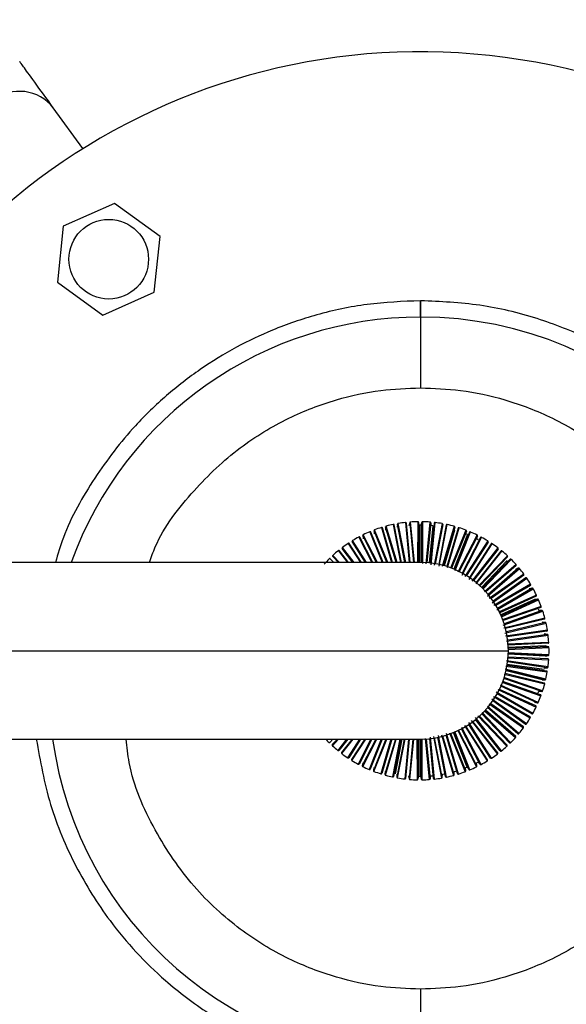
# Model space of a CAD drawing. Header units: millimetres. Extents: x 574 to 821, y 340 to 747.
# Tile 8 of 10: x 622 to 637, y 695 to 723. Entities that reach past the tile are written whole.
import ezdxf

# ---------------------------------------------------------------- set-up
doc = ezdxf.new("R2010")
doc.units = ezdxf.units.MM
doc.styles.add('SLDTEXTSTYLE0', font='TXT', dxfattribs={"width": 0.75})
doc.dimstyles.new('SLDDIMSTYLE0', dxfattribs={"dimtxt": 3.5, "dimasz": 3.556, "dimexe": 0, "dimexo": 0.0625, "dimgap": 0.875, "dimtad": 1, "dimdec": 0, "dimlfac": 2, "dimrnd": 1e-09, "dimzin": 12, "dimdsep": 46, "dimtxsty": 'SLDTEXTSTYLE0', "dimblk1": 'CLOSED', "dimblk2": 'CLOSED', "dimsah": 1, "dimcen": 0.09, "dimadec": 0, "dimazin": 3, "dimtfac": 1, "dimtofl": 0, "dimtmove": 0, "dimatfit": 3, "dimldrblk": 'CLOSED', "dimfxl": 0, "dimfrac": 2, "dimtolj": 1, "dimtzin": 12, "dimarcsym": 0})
doc.dimstyles.new('SLDDIMSTYLE1', dxfattribs={"dimtxt": 3.5, "dimasz": 3.556, "dimexe": 0, "dimexo": 0.0625, "dimgap": 0.875, "dimtad": 1, "dimdec": 0, "dimlfac": 2, "dimrnd": 1e-09, "dimzin": 12, "dimdsep": 46, "dimtxsty": 'SLDTEXTSTYLE0', "dimblk1": 'CLOSED', "dimblk2": 'CLOSED', "dimsah": 1, "dimcen": 0.09, "dimadec": 0, "dimazin": 3, "dimtfac": 1, "dimtdec": 0, "dimtofl": 0, "dimtmove": 0, "dimatfit": 3, "dimldrblk": 'CLOSED', "dimfxl": 0, "dimfrac": 2, "dimtolj": 1, "dimtzin": 12, "dimarcsym": 0})

# ---------------------------------------------------------------- blocks, each defined once
blk = doc.blocks.new('_Closed')
at = {"color": 0, "linetype": 'ByBlock', "lineweight": -2}
for p, q in [((-1, 0.166667), (0, 0)), ((-1, 0.166667), (-1, -0.166667)), ((0, 0), (-1, -0.166667)), ((0, 0), (-1, 0))]:
    blk.add_line(p, q, dxfattribs=at)
blk = doc.blocks.new('_D_1')
at = {"color": 7, "linetype": 'Continuous', "lineweight": 0}
for p, q in [((574.223, 726.241), (574.223, 743.392)), ((657.244, 705.175), (657.244, 743.392)), ((657.244, 742.392), (574.223, 742.392))]:
    blk.add_line(p, q, dxfattribs=at)
at = {"color": 7, "linetype": 'Continuous', "lineweight": 18, "xscale": 3.556, "yscale": 3.556, "rotation": 180.0000000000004}
blk.add_blockref('_Closed', (574.223, 742.392), dxfattribs=at)
at = {"color": 7, "linetype": 'Continuous', "lineweight": 18, "xscale": 3.556, "yscale": 3.556}
blk.add_blockref('_Closed', (657.244, 742.392), dxfattribs=at)
at = {"color": 7, "linetype": 'Continuous', "lineweight": 18, "insert": (613.389, 746.903), "char_height": 3.5, "attachment_point": 1, "style": 'SLDTEXTSTYLE0'}
blk.add_mtext('166', dxfattribs=at)
blk = doc.blocks.new('_D_2')
at = {"color": 7, "linetype": 'Continuous', "lineweight": 0}
for p, q in [((609.244, 705.175), (609.244, 736.252)), ((657.244, 705.175), (657.244, 736.252)), ((609.244, 735.252), (657.244, 735.252))]:
    blk.add_line(p, q, dxfattribs=at)
at = {"color": 7, "linetype": 'Continuous', "lineweight": 18, "xscale": 3.556, "yscale": 3.556, "rotation": 180.0000000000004}
blk.add_blockref('_Closed', (609.244, 735.252, 78.152), dxfattribs=at)
at = {"color": 7, "linetype": 'Continuous', "lineweight": 18, "xscale": 3.556, "yscale": 3.556}
blk.add_blockref('_Closed', (657.244, 735.252, 78.152), dxfattribs=at)
at = {"color": 7, "linetype": 'Continuous', "lineweight": 18, "char_height": 3.5, "attachment_point": 1, "style": 'SLDTEXTSTYLE0'}
for s, insert in [('%%c', (627.433, 739.764)), ('96', (632.712, 739.818))]:
    blk.add_mtext(s, dxfattribs=dict(at, insert=insert))

msp = doc.modelspace()

# ---------------------------------------------------------------- linework, layer by layer
at = {"color": 7, "linetype": 'Continuous', "lineweight": 25}
for p, q in [((623.7, 719.437), (622.862, 720.59)), ((624.593, 717.889), (623.142, 717.244)), ((625.877, 716.956), (624.593, 717.889)), ((623.142, 717.244), (622.976, 715.665)), ((625.711, 715.377), (625.877, 716.956)), ((622.976, 715.665), (624.261, 714.731)), ((624.261, 714.731), (625.711, 715.377)), ((632.254, 708.742), (632.25, 708.654)), ((632.592, 708.819), (632.579, 708.731)), ((632.935, 708.862), (632.914, 708.776)), ((633.203, 708.792), (633.185, 708.871)), ((633.251, 708.789), (633.203, 708.792)), ((633.28, 708.873), (633.251, 708.789)), ((633.541, 708.778), (633.53, 708.858)), ((633.588, 708.771), (633.541, 708.778)), ((633.875, 708.731), (633.873, 708.813)), ((634.204, 708.654), (634.209, 708.735)), ((631.609, 708.496), (631.622, 708.408)), ((631.926, 708.634), (631.93, 708.546)), ((634.204, 708.654), (633.908, 707.645)), ((634.568, 708.525), (634.178, 707.551)), ((634.524, 708.545), (634.537, 708.625)), ((634.568, 708.525), (634.524, 708.545)), ((634.832, 708.406), (634.852, 708.485)), ((634.874, 708.382), (634.832, 708.406)), ((633.223, 707.741), (618.223, 707.741)), ((635.692, 707.79), (634.968, 707.031)), ((636.005, 707.576), (635.923, 707.543)), ((636.397, 707.008), (636.31, 706.991)), ((636.462, 706.689), (635.508, 706.254)), ((636.55, 706.698), (636.462, 706.689)), ((636.585, 706.375), (636.572, 706.421)), ((636.674, 706.375), (636.585, 706.375)), ((636.766, 706.042), (636.678, 706.05)), ((636.826, 705.701), (636.739, 705.718)), ((636.853, 705.357), (636.768, 705.382)), ((618.223, 705.241), (635.723, 705.241)), ((636.77, 705.092), (635.721, 705.142)), ((636.77, 705.092), (636.85, 705.106)), ((636.678, 704.423), (635.657, 704.671)), ((636.74, 704.755), (636.821, 704.762)), ((636.678, 704.423), (636.759, 704.422)), ((636.566, 704.054), (636.585, 704.098)), ((636.585, 704.098), (636.665, 704.09)), ((636.461, 703.784), (636.54, 703.768)), ((634.561, 701.952), (634.17, 702.928)), ((618.223, 702.741), (633.223, 702.741)), ((631.613, 702.076), (631.593, 701.998)), ((634.823, 702.074), (634.867, 702.094)), ((634.836, 701.987), (634.823, 702.074)), ((631.921, 701.938), (631.909, 701.857)), ((632.241, 701.829), (632.236, 701.748)), ((633.866, 701.752), (633.914, 701.758)), ((634.191, 701.74), (634.195, 701.829)), ((634.195, 701.829), (634.242, 701.84)), ((634.515, 701.937), (634.561, 701.952)), ((634.519, 701.848), (634.515, 701.937)), ((632.57, 701.751), (632.573, 701.67)), ((632.905, 701.705), (632.915, 701.624)), ((633.165, 701.609), (633.194, 701.693)), ((633.194, 701.693), (633.242, 701.69)), ((633.242, 701.69), (633.26, 701.611)), ((633.511, 701.62), (633.532, 701.706)), ((633.532, 701.706), (633.58, 701.708)), ((633.854, 701.664), (633.866, 701.752))]:
    msp.add_line(p, q, dxfattribs=at)
at = {"color": 8, "linetype": 'Continuous', "lineweight": 25}
for p, q in [((632.134, 708.725), (632.422, 707.741)), ((632.448, 707.741), (632.164, 708.713)), ((632.55, 707.741), (632.254, 708.742)), ((632.576, 707.741), (632.273, 708.765)), ((632.471, 708.813), (632.675, 707.741)), ((632.701, 707.741), (632.499, 708.798)), ((632.801, 707.741), (632.592, 708.819)), ((632.826, 707.741), (632.612, 708.84)), ((632.814, 708.868), (632.919, 707.741)), ((632.945, 707.741), (632.84, 708.851)), ((632.935, 708.862), (633.044, 707.741)), ((633.068, 707.741), (632.957, 708.882)), ((633.16, 708.891), (633.158, 707.737)), ((633.185, 708.871), (633.183, 707.741)), ((633.203, 708.792), (633.203, 707.741)), ((633.251, 708.789), (633.251, 707.741)), ((633.28, 708.873), (633.282, 707.74)), ((633.307, 707.712), (633.304, 708.89)), ((633.507, 708.88), (633.393, 707.697)), ((633.53, 708.858), (633.421, 707.733)), ((633.588, 708.771), (633.489, 707.727)), ((633.625, 708.851), (633.519, 707.724)), ((633.539, 707.673), (633.651, 708.866)), ((633.852, 708.837), (633.623, 707.658)), ((633.873, 708.813), (633.657, 707.703)), ((633.966, 708.797), (633.754, 707.684)), ((633.769, 707.633), (633.993, 708.809)), ((634.191, 708.76), (633.854, 707.619)), ((634.209, 708.735), (633.889, 707.651)), ((634.001, 707.594), (634.329, 708.72)), ((631.495, 708.456), (631.862, 707.741)), ((631.89, 707.741), (631.526, 708.45)), ((632, 707.741), (631.609, 708.496)), ((632.028, 707.741), (631.623, 708.522)), ((631.808, 708.606), (632.153, 707.741)), ((632.18, 707.741), (631.839, 708.597)), ((632.286, 707.741), (631.926, 708.634)), ((632.312, 707.741), (631.942, 708.659)), ((634.301, 708.71), (633.984, 707.622)), ((634.521, 708.652), (634.089, 707.579)), ((634.537, 708.625), (634.115, 707.576)), ((634.626, 708.592), (634.207, 707.539)), ((634.222, 707.511), (634.655, 708.599)), ((634.839, 708.514), (634.296, 707.463)), ((634.852, 708.485), (634.333, 707.481)), ((634.421, 707.383), (634.967, 708.447)), ((634.938, 708.443), (634.421, 707.435)), ((631.362, 707.741), (631.031, 708.16)), ((631.197, 708.278), (631.541, 707.741)), ((631.57, 707.741), (631.228, 708.274)), ((631.686, 707.741), (631.307, 708.328)), ((631.715, 707.741), (631.318, 708.355)), ((635.143, 708.345), (634.493, 707.337)), ((635.153, 708.315), (634.541, 707.365)), ((634.618, 707.257), (635.264, 708.267)), ((635.235, 708.266), (634.624, 707.312)), ((630.919, 707.741), (630.758, 707.909)), ((630.952, 707.741), (630.764, 707.938)), ((630.918, 708.071), (631.176, 707.741)), ((631.208, 707.741), (630.949, 708.071)), ((631.331, 707.741), (631.023, 708.132)), ((635.429, 708.149), (634.69, 707.211)), ((635.437, 708.118), (634.737, 707.23)), ((635.513, 708.061), (634.814, 707.169)), ((634.815, 707.131), (635.542, 708.059)), ((635.696, 707.926), (634.89, 707.083)), ((635.7, 707.894), (634.919, 707.077)), ((630.786, 707.741), (630.69, 707.842)), ((635.771, 707.83), (634.99, 707.009)), ((634.999, 706.983), (635.8, 707.826)), ((635.94, 707.678), (635.05, 706.909)), ((635.941, 707.647), (635.086, 706.908)), ((635.134, 706.786), (636.034, 707.569)), ((636.005, 707.576), (635.15, 706.833)), ((636.159, 707.409), (635.182, 706.716)), ((636.158, 707.378), (635.236, 706.723)), ((635.266, 706.593), (636.242, 707.291)), ((636.215, 707.301), (635.293, 706.642)), ((636.352, 707.12), (635.314, 706.523)), ((636.347, 707.089), (635.368, 706.525)), ((635.398, 706.4), (636.424, 706.995)), ((636.397, 707.008), (635.417, 706.439)), ((636.516, 706.814), (635.448, 706.328)), ((636.509, 706.783), (635.48, 706.315)), ((636.55, 706.698), (635.521, 706.225)), ((635.528, 706.202), (636.576, 706.683)), ((636.651, 706.494), (635.546, 706.113)), ((636.641, 706.464), (635.572, 706.096)), ((635.575, 705.967), (636.698, 706.358)), ((636.674, 706.375), (635.604, 706.002)), ((636.755, 706.162), (635.592, 705.882)), ((635.622, 705.737), (636.788, 706.022)), ((636.741, 706.134), (635.643, 705.869)), ((636.766, 706.042), (635.666, 705.773)), ((636.826, 705.822), (635.639, 705.654)), ((635.669, 705.508), (636.846, 705.68)), ((636.81, 705.795), (635.691, 705.636)), ((636.826, 705.701), (635.705, 705.538)), ((636.865, 705.477), (635.686, 705.423)), ((636.847, 705.452), (635.718, 705.399)), ((636.768, 705.382), (635.721, 705.332)), ((636.871, 705.13), (635.704, 705.187)), ((635.716, 705.276), (636.872, 705.333)), ((636.85, 705.106), (635.721, 705.161)), ((636.853, 705.357), (635.722, 705.301)), ((636.844, 704.784), (635.674, 704.954)), ((635.688, 705.04), (636.864, 704.986)), ((636.81, 704.668), (635.688, 704.827)), ((636.731, 704.708), (635.693, 704.857)), ((636.821, 704.762), (635.703, 704.924)), ((636.848, 705.011), (635.716, 705.063)), ((635.609, 704.576), (636.75, 704.302)), ((636.784, 704.442), (635.634, 704.722)), ((636.739, 704.329), (635.637, 704.594)), ((635.649, 704.807), (636.823, 704.641)), ((636.759, 704.422), (635.661, 704.69)), ((636.568, 703.782), (635.498, 704.273)), ((635.543, 704.349), (636.644, 703.971)), ((636.636, 703.999), (635.565, 704.368)), ((636.692, 704.107), (635.595, 704.488)), ((636.665, 704.09), (635.598, 704.461)), ((636.414, 703.471), (635.378, 704.071)), ((636.385, 703.459), (635.407, 704.025)), ((635.421, 704.145), (636.508, 703.651)), ((636.503, 703.68), (635.471, 704.149)), ((636.54, 703.768), (635.513, 704.239)), ((635.182, 703.743), (636.148, 703.058)), ((636.148, 703.088), (635.224, 703.743)), ((636.232, 703.175), (635.258, 703.871)), ((636.201, 703.166), (635.282, 703.823)), ((635.302, 703.944), (636.342, 703.346)), ((636.34, 703.375), (635.357, 703.94)), ((635.755, 702.64), (634.976, 703.459)), ((635.786, 702.643), (634.98, 703.492)), ((635.052, 703.545), (635.927, 702.79)), ((635.93, 702.819), (635.073, 703.56)), ((636.022, 702.899), (635.137, 703.668)), ((635.991, 702.893), (635.138, 703.634)), ((635.248, 702.205), (634.602, 703.214)), ((635.217, 702.208), (634.607, 703.16)), ((634.67, 703.265), (635.414, 702.322)), ((635.423, 702.351), (634.721, 703.24)), ((635.528, 702.411), (634.79, 703.352)), ((635.496, 702.411), (634.799, 703.301)), ((634.859, 703.403), (635.682, 702.544)), ((635.688, 702.573), (634.904, 703.391)), ((633.832, 702.868), (634.173, 701.717)), ((634.311, 701.757), (633.977, 702.902)), ((634.061, 702.922), (634.503, 701.823)), ((634.519, 701.848), (634.096, 702.899)), ((634.607, 701.885), (634.188, 702.935)), ((634.637, 701.876), (634.207, 702.956)), ((634.291, 702.986), (634.822, 701.96)), ((634.836, 701.987), (634.315, 702.992)), ((634.92, 702.032), (634.403, 703.037)), ((634.951, 702.026), (634.412, 703.075)), ((634.482, 703.126), (635.127, 702.127)), ((635.138, 702.155), (634.524, 703.107)), ((630.759, 702.741), (630.675, 702.652)), ((630.892, 702.741), (630.745, 702.588)), ((630.75, 702.557), (630.926, 702.741)), ((631.152, 702.741), (630.903, 702.423)), ((631.183, 702.741), (630.932, 702.422)), ((631.306, 702.741), (631.009, 702.365)), ((631.016, 702.334), (631.337, 702.741)), ((631.518, 702.741), (631.181, 702.215)), ((631.546, 702.741), (631.211, 702.217)), ((631.662, 702.741), (631.292, 702.167)), ((631.302, 702.137), (631.692, 702.741)), ((631.84, 702.741), (631.478, 702.035)), ((631.868, 702.741), (631.507, 702.039)), ((631.978, 702.741), (631.593, 701.998)), ((631.606, 701.969), (632.006, 702.741)), ((632.132, 702.741), (631.791, 701.884)), ((632.158, 702.741), (631.82, 701.891)), ((632.264, 702.741), (631.909, 701.857)), ((631.924, 701.83), (632.291, 702.741)), ((632.401, 702.741), (632.116, 701.763)), ((632.427, 702.741), (632.144, 701.772)), ((632.529, 702.741), (632.236, 701.748)), ((632.255, 701.722), (632.555, 702.741)), ((632.655, 702.741), (632.452, 701.673)), ((632.68, 702.741), (632.479, 701.686)), ((632.712, 702.741), (632.523, 701.763)), ((632.781, 702.741), (632.573, 701.67)), ((632.593, 701.646), (632.806, 702.741)), ((632.9, 702.741), (632.795, 701.616)), ((632.924, 702.741), (632.82, 701.631)), ((633.023, 702.741), (632.915, 701.624)), ((632.938, 701.602), (633.049, 702.741)), ((633.139, 702.741), (633.141, 701.592)), ((633.163, 702.741), (633.165, 701.609)), ((633.194, 702.741), (633.194, 701.693)), ((633.242, 702.741), (633.242, 701.69)), ((633.262, 702.742), (633.26, 701.611)), ((633.285, 701.592), (633.287, 702.745)), ((633.375, 702.76), (633.488, 701.601)), ((633.401, 702.748), (633.511, 701.62)), ((633.605, 701.631), (633.499, 702.757)), ((633.632, 701.614), (633.521, 702.794)), ((633.605, 702.814), (633.833, 701.643)), ((633.854, 701.664), (633.637, 702.776)), ((633.947, 701.684), (633.734, 702.794)), ((633.975, 701.67), (633.749, 702.848)), ((634.191, 701.74), (633.87, 702.826)), ((634.282, 701.769), (633.965, 702.854))]:
    msp.add_line(p, q, dxfattribs=at)
at = {"color": 7, "linetype": 'Continuous', "lineweight": 25}
msp.add_circle((624.427, 716.31), 1.125, dxfattribs=at)
for centre, radius, start, end in [((633.244, 704.175), 24, 183.4253, 171.455), ((633.244, 704.175), 18, 270, 168.5732), ((633.244, 704.175), 10.5, 90, 160.1459), ((633.244, 704.175), 10.5, 270, 90), ((633.223, 705.241), 3.65, 107.3456, 110.5387), ((633.223, 705.241), 3.65, 101.891, 105.0841), ((633.223, 705.241), 3.65, 96.4365, 99.6296), ((633.223, 705.241), 3.65, 90.9819, 94.175), ((633.223, 705.241), 3.65, 85.5274, 88.7205), ((633.223, 705.241), 3.65, 80.0728, 83.2659), ((633.223, 705.241), 3.65, 74.6183, 77.8114), ((633.223, 705.241), 3.65, 69.1638, 72.3569), ((633.223, 705.241), 3.65, 118.2547, 121.4478), ((633.223, 705.241), 3.65, 112.8001, 115.9932), ((633.223, 705.241), 3.65, 63.7092, 66.9023), ((633.223, 705.241), 3.65, 58.2547, 61.4478), ((633.223, 705.241), 3.65, 123.7092, 126.9023), ((633.223, 705.241), 3.65, 52.8001, 55.9932), ((633.223, 705.241), 3.65, 129.1638, 132.3569), ((633.223, 705.241), 3.65, 47.3456, 50.5387), ((633.223, 705.241), 3.65, 134.6183, 137.8114), ((633.223, 705.241), 2.5, 0, 90), ((633.223, 705.241), 3.65, 41.891, 45.0841), ((633.223, 705.241), 3.65, 36.4365, 39.6296), ((633.223, 705.241), 3.65, 30.9819, 34.175), ((633.223, 705.241), 3.65, 25.5274, 28.7205), ((633.223, 705.241), 3.65, 20.0728, 23.2659), ((633.223, 705.241), 3.65, 14.6183, 17.8114), ((633.223, 705.241), 3.65, 9.1638, 12.3569), ((633.223, 705.241), 3.65, 3.7092, 6.9023), ((633.223, 705.241), 2.5, 270, 0), ((633.223, 705.241), 3.65, 358.2547, 1.4478), ((633.223, 705.241), 3.65, 352.8001, 355.9932), ((633.223, 705.241), 3.65, 347.3456, 350.5387), ((633.223, 705.241), 3.65, 341.891, 345.0841), ((633.223, 705.241), 3.65, 336.4365, 339.6296), ((633.223, 705.241), 3.65, 330.9819, 334.175), ((633.223, 705.241), 3.65, 325.5274, 328.7205), ((633.223, 705.241), 3.65, 320.0728, 323.2659), ((633.244, 704.175), 18, 184.5692, 270), ((633.244, 704.175), 10.5, 187.8491, 270), ((633.223, 705.241), 3.65, 223.2302, 225.0841), ((633.223, 705.241), 3.65, 314.6183, 317.8114), ((633.223, 705.241), 3.65, 227.3456, 230.5387), ((633.223, 705.241), 3.65, 232.8001, 235.9932), ((633.223, 705.241), 3.65, 303.7092, 306.9023), ((633.223, 705.241), 3.65, 309.1638, 312.3569), ((633.223, 705.241), 3.65, 238.2547, 241.4478), ((633.223, 705.241), 3.65, 298.2547, 301.4478), ((633.223, 705.241), 3.65, 243.7092, 246.9023), ((633.223, 705.241), 3.65, 249.1638, 252.3569), ((633.223, 705.241), 3.65, 287.3456, 290.5387), ((633.223, 705.241), 3.65, 292.8001, 295.9932), ((633.223, 705.241), 3.65, 254.6183, 257.8114), ((633.223, 705.241), 3.65, 260.0728, 263.2659), ((633.223, 705.241), 3.65, 265.5274, 268.7205), ((633.223, 705.241), 3.65, 270.9819, 274.175), ((633.223, 705.241), 3.65, 276.4365, 279.6296), ((633.223, 705.241), 3.65, 281.891, 285.0841)]:
    msp.add_arc(centre, radius, start, end, dxfattribs=at)
at = {"color": 8, "linetype": 'Continuous', "lineweight": 25}
msp.add_arc((621.906, 719.845), 1.212, 37.9453, 127.8214, dxfattribs=at)
at = {"color": 7, "linetype": 'Continuous', "lineweight": 25}
for points, knots in [([(622.862, 720.59), (622.674, 720.85), (622.295, 721.371), (621.975, 721.811), (621.933, 721.87), (621.911, 721.899)], [0, 0, 0, 0, 0.332935, 0.667065, 1, 1, 1, 1]), ([(633.244, 715.136), (632.738, 715.116), (631.747, 715.077), (630.342, 714.774), (629.11, 714.352), (628.008, 713.828), (627.001, 713.212), (626.042, 712.467), (625.008, 711.468), (623.997, 710.138), (623.243, 708.819), (622.991, 707.976), (622.921, 707.741)], [0, 0, 0, 0, 0.111808, 0.218994, 0.316496, 0.399415, 0.488341, 0.5771, 0.667669, 0.805486, 0.945968, 1, 1, 1, 1]), ([(633.244, 693.214), (633.749, 693.234), (634.74, 693.274), (636.145, 693.577), (637.377, 693.998), (638.479, 694.522), (639.486, 695.138), (640.446, 695.883), (641.477, 696.883), (642.503, 698.208), (643.395, 699.895), (643.986, 701.727), (644.248, 703.643), (644.172, 705.576), (643.76, 707.457), (643.043, 709.202), (642.179, 710.583), (641.297, 711.641), (640.378, 712.533), (639.286, 713.36), (637.968, 714.104), (636.519, 714.675), (634.917, 715.062), (633.803, 715.111), (633.244, 715.136)], [0, 0, 0, 0, 0.044073, 0.086325, 0.124759, 0.157444, 0.192498, 0.227486, 0.263187, 0.317512, 0.372889, 0.428783, 0.48449, 0.540623, 0.59661, 0.651531, 0.704323, 0.738052, 0.771375, 0.815836, 0.857087, 0.902954, 0.951286, 1, 1, 1, 1]), ([(633.244, 714.675), (633.244, 714.802), (633.244, 715.062), (633.244, 715.174), (633.244, 715.062), (633.244, 714.802), (633.244, 714.675)], [0, 0, 0, 0, 0.242775, 0.5, 0.757225, 1, 1, 1, 1]), ([(633.244, 714.675), (633.244, 714.64), (633.244, 714.566), (633.244, 714.025), (633.244, 713.353), (633.244, 712.895), (633.244, 712.675)], [0, 0, 0, 0, 0.270261, 0.562429, 0.789736, 1, 1, 1, 1]), ([(633.244, 712.675), (633.621, 712.66), (634.425, 712.629), (635.686, 712.352), (637.039, 711.833), (638.163, 711.145), (639.033, 710.42), (639.897, 709.531), (640.831, 708.178), (641.57, 706.268), (641.832, 704.175), (641.57, 702.082), (640.831, 700.172), (639.732, 698.579), (638.422, 697.364), (637.039, 696.518), (635.686, 695.998), (634.425, 695.721), (633.621, 695.69), (633.244, 695.675)], [0, 0, 0, 0, 0.04242, 0.090412, 0.14449, 0.204951, 0.237611, 0.271801, 0.344211, 0.420948, 0.500046, 0.579144, 0.655881, 0.728291, 0.795049, 0.85551, 0.909588, 0.95758, 1, 1, 1, 1]), ([(632.164, 708.713), (632.162, 708.716), (632.16, 708.719), (632.154, 708.724), (632.149, 708.726), (632.143, 708.726), (632.139, 708.726), (632.136, 708.726), (632.134, 708.725)], [0, 0, 0, 0, 0.25052, 0.374449, 0.622271, 0.744496, 0.870259, 1, 1, 1, 1]), ([(632.273, 708.765), (632.272, 708.765), (632.269, 708.764), (632.265, 708.762), (632.262, 708.76), (632.259, 708.756), (632.257, 708.753), (632.255, 708.748), (632.255, 708.745), (632.254, 708.742)], [0, 0, 0, 0, 0.130513, 0.260922, 0.391328, 0.521729, 0.652126, 0.782518, 1, 1, 1, 1]), ([(632.499, 708.798), (632.497, 708.801), (632.495, 708.805), (632.49, 708.809), (632.485, 708.812), (632.479, 708.813), (632.475, 708.814), (632.472, 708.813), (632.471, 708.813)], [0, 0, 0, 0, 0.25052, 0.374449, 0.622271, 0.744496, 0.870259, 1, 1, 1, 1]), ([(632.612, 708.84), (632.611, 708.839), (632.608, 708.839), (632.604, 708.837), (632.601, 708.835), (632.598, 708.832), (632.595, 708.829), (632.593, 708.824), (632.592, 708.821), (632.592, 708.819)], [0, 0, 0, 0, 0.130513, 0.260922, 0.391328, 0.521729, 0.652126, 0.782518, 1, 1, 1, 1]), ([(632.84, 708.851), (632.839, 708.854), (632.837, 708.858), (632.832, 708.863), (632.827, 708.866), (632.821, 708.868), (632.816, 708.868), (632.814, 708.868)], [0, 0, 0, 0, 0.250768, 0.374819, 0.622887, 0.745233, 1, 1, 1, 1]), ([(632.957, 708.882), (632.956, 708.881), (632.953, 708.881), (632.949, 708.88), (632.945, 708.878), (632.942, 708.875), (632.939, 708.872), (632.936, 708.868), (632.935, 708.865), (632.935, 708.862)], [0, 0, 0, 0, 0.130513, 0.260922, 0.391328, 0.521729, 0.652126, 0.782518, 1, 1, 1, 1]), ([(633.185, 708.871), (633.184, 708.874), (633.183, 708.878), (633.178, 708.884), (633.174, 708.887), (633.167, 708.89), (633.163, 708.89), (633.16, 708.891)], [0, 0, 0, 0, 0.250768, 0.37482, 0.622887, 0.745233, 1, 1, 1, 1]), ([(633.304, 708.89), (633.301, 708.89), (633.297, 708.89), (633.292, 708.888), (633.289, 708.885), (633.286, 708.883), (633.282, 708.879), (633.281, 708.875), (633.28, 708.873)], [0, 0, 0, 0, 0.264125, 0.394754, 0.525379, 0.655999, 0.786613, 1, 1, 1, 1]), ([(633.53, 708.858), (633.529, 708.861), (633.529, 708.865), (633.525, 708.871), (633.521, 708.875), (633.514, 708.879), (633.51, 708.88), (633.507, 708.88)], [0, 0, 0, 0, 0.250768, 0.37482, 0.622887, 0.745233, 1, 1, 1, 1]), ([(633.651, 708.866), (633.649, 708.866), (633.647, 708.866), (633.642, 708.866), (633.639, 708.865), (633.635, 708.863), (633.631, 708.86), (633.628, 708.857), (633.626, 708.853), (633.625, 708.851)], [0, 0, 0, 0, 0.130513, 0.260922, 0.391328, 0.521729, 0.652126, 0.782518, 1, 1, 1, 1]), ([(633.873, 708.813), (633.872, 708.816), (633.872, 708.82), (633.868, 708.826), (633.865, 708.83), (633.859, 708.835), (633.855, 708.836), (633.852, 708.837)], [0, 0, 0, 0, 0.250768, 0.37482, 0.622887, 0.745233, 1, 1, 1, 1]), ([(633.993, 708.809), (633.991, 708.809), (633.986, 708.81), (633.981, 708.809), (633.977, 708.807), (633.974, 708.805), (633.97, 708.802), (633.968, 708.799), (633.966, 708.797)], [0, 0, 0, 0, 0.264125, 0.394754, 0.525379, 0.655998, 0.786613, 1, 1, 1, 1]), ([(634.209, 708.735), (634.209, 708.738), (634.209, 708.742), (634.206, 708.749), (634.203, 708.753), (634.198, 708.758), (634.194, 708.759), (634.191, 708.76)], [0, 0, 0, 0, 0.250768, 0.374819, 0.622887, 0.745233, 1, 1, 1, 1]), ([(634.329, 708.72), (634.326, 708.72), (634.322, 708.721), (634.317, 708.72), (634.313, 708.719), (634.309, 708.717), (634.305, 708.715), (634.302, 708.712), (634.301, 708.71)], [0, 0, 0, 0, 0.264125, 0.394754, 0.525379, 0.655998, 0.786613, 1, 1, 1, 1]), ([(631.526, 708.45), (631.524, 708.452), (631.521, 708.455), (631.514, 708.458), (631.509, 708.459), (631.503, 708.459), (631.499, 708.458), (631.496, 708.457), (631.495, 708.456)], [0, 0, 0, 0, 0.25052, 0.374449, 0.622271, 0.744496, 0.870259, 1, 1, 1, 1]), ([(631.623, 708.522), (631.621, 708.521), (631.617, 708.518), (631.614, 708.514), (631.611, 708.51), (631.61, 708.507), (631.609, 708.502), (631.609, 708.498), (631.609, 708.496)], [0, 0, 0, 0, 0.264125, 0.394754, 0.525379, 0.655999, 0.786613, 1, 1, 1, 1]), ([(631.839, 708.597), (631.837, 708.599), (631.834, 708.603), (631.828, 708.606), (631.822, 708.608), (631.815, 708.608), (631.811, 708.607), (631.808, 708.606)], [0, 0, 0, 0, 0.250768, 0.374819, 0.622887, 0.745233, 1, 1, 1, 1]), ([(631.942, 708.659), (631.94, 708.658), (631.936, 708.656), (631.932, 708.652), (631.929, 708.649), (631.928, 708.645), (631.926, 708.64), (631.926, 708.637), (631.926, 708.634)], [0, 0, 0, 0, 0.264125, 0.394754, 0.525379, 0.655999, 0.786613, 1, 1, 1, 1]), ([(634.537, 708.625), (634.537, 708.628), (634.537, 708.632), (634.535, 708.639), (634.532, 708.644), (634.527, 708.649), (634.524, 708.651), (634.521, 708.652)], [0, 0, 0, 0, 0.250768, 0.37482, 0.622887, 0.745233, 1, 1, 1, 1]), ([(634.655, 708.599), (634.652, 708.599), (634.648, 708.601), (634.642, 708.601), (634.638, 708.6), (634.634, 708.598), (634.63, 708.596), (634.627, 708.593), (634.626, 708.592)], [0, 0, 0, 0, 0.264125, 0.394754, 0.525379, 0.655998, 0.786613, 1, 1, 1, 1]), ([(634.852, 708.485), (634.853, 708.488), (634.854, 708.492), (634.852, 708.499), (634.85, 708.504), (634.846, 708.51), (634.842, 708.512), (634.839, 708.514)], [0, 0, 0, 0, 0.250768, 0.374819, 0.622887, 0.745233, 1, 1, 1, 1]), ([(634.967, 708.447), (634.965, 708.448), (634.961, 708.45), (634.955, 708.45), (634.951, 708.45), (634.947, 708.449), (634.943, 708.447), (634.94, 708.445), (634.938, 708.443)], [0, 0, 0, 0, 0.264125, 0.394754, 0.525379, 0.655999, 0.786613, 1, 1, 1, 1]), ([(631.031, 708.16), (631.03, 708.159), (631.028, 708.157), (631.025, 708.154), (631.023, 708.15), (631.022, 708.147), (631.021, 708.143), (631.021, 708.137), (631.022, 708.134), (631.023, 708.132)], [0, 0, 0, 0, 0.130513, 0.260922, 0.391328, 0.521729, 0.652126, 0.782518, 1, 1, 1, 1]), ([(631.228, 708.274), (631.226, 708.276), (631.223, 708.279), (631.216, 708.281), (631.21, 708.282), (631.203, 708.281), (631.2, 708.279), (631.197, 708.278)], [0, 0, 0, 0, 0.250768, 0.374819, 0.622887, 0.745233, 1, 1, 1, 1]), ([(631.318, 708.355), (631.316, 708.353), (631.313, 708.351), (631.31, 708.346), (631.308, 708.343), (631.307, 708.339), (631.306, 708.334), (631.307, 708.33), (631.307, 708.328)], [0, 0, 0, 0, 0.264125, 0.394754, 0.525379, 0.655998, 0.786613, 1, 1, 1, 1]), ([(635.153, 708.315), (635.154, 708.318), (635.155, 708.322), (635.155, 708.329), (635.153, 708.335), (635.149, 708.341), (635.145, 708.343), (635.143, 708.345)], [0, 0, 0, 0, 0.250768, 0.374819, 0.622887, 0.745233, 1, 1, 1, 1]), ([(635.264, 708.267), (635.262, 708.268), (635.258, 708.27), (635.252, 708.271), (635.248, 708.271), (635.244, 708.271), (635.239, 708.269), (635.236, 708.267), (635.235, 708.266)], [0, 0, 0, 0, 0.264125, 0.394754, 0.525379, 0.655998, 0.786613, 1, 1, 1, 1]), ([(630.764, 707.938), (630.762, 707.936), (630.759, 707.933), (630.757, 707.928), (630.756, 707.924), (630.755, 707.92), (630.756, 707.915), (630.757, 707.912), (630.758, 707.909)], [0, 0, 0, 0, 0.264125, 0.394754, 0.525379, 0.655998, 0.786613, 1, 1, 1, 1]), ([(630.949, 708.071), (630.947, 708.073), (630.943, 708.075), (630.936, 708.077), (630.931, 708.077), (630.925, 708.076), (630.921, 708.074), (630.919, 708.072), (630.918, 708.071)], [0, 0, 0, 0, 0.25052, 0.374449, 0.622271, 0.744496, 0.870259, 1, 1, 1, 1]), ([(635.437, 708.118), (635.438, 708.121), (635.439, 708.125), (635.439, 708.132), (635.438, 708.137), (635.435, 708.144), (635.432, 708.147), (635.429, 708.149)], [0, 0, 0, 0, 0.250768, 0.374819, 0.622887, 0.745233, 1, 1, 1, 1]), ([(635.542, 708.059), (635.54, 708.061), (635.537, 708.063), (635.531, 708.065), (635.527, 708.065), (635.523, 708.065), (635.518, 708.064), (635.515, 708.062), (635.513, 708.061)], [0, 0, 0, 0, 0.264125, 0.394754, 0.525379, 0.655999, 0.786613, 1, 1, 1, 1]), ([(635.7, 707.894), (635.701, 707.897), (635.703, 707.901), (635.704, 707.908), (635.703, 707.914), (635.701, 707.919), (635.699, 707.922), (635.697, 707.925), (635.696, 707.926)], [0, 0, 0, 0, 0.25052, 0.374449, 0.622271, 0.744496, 0.870259, 1, 1, 1, 1]), ([(630.69, 707.842), (630.688, 707.844), (630.684, 707.846), (630.677, 707.847), (630.671, 707.846), (630.666, 707.844), (630.662, 707.842), (630.66, 707.84), (630.659, 707.839)], [0, 0, 0, 0, 0.25052, 0.374449, 0.622271, 0.744496, 0.870259, 1, 1, 1, 1]), ([(635.8, 707.826), (635.798, 707.828), (635.794, 707.83), (635.789, 707.832), (635.785, 707.833), (635.781, 707.833), (635.776, 707.833), (635.773, 707.831), (635.771, 707.83)], [0, 0, 0, 0, 0.264125, 0.394754, 0.525379, 0.655999, 0.786613, 1, 1, 1, 1]), ([(635.941, 707.647), (635.943, 707.649), (635.945, 707.653), (635.946, 707.66), (635.946, 707.666), (635.944, 707.673), (635.942, 707.676), (635.94, 707.678)], [0, 0, 0, 0, 0.250768, 0.37482, 0.622887, 0.745233, 1, 1, 1, 1]), ([(636.034, 707.569), (636.033, 707.57), (636.031, 707.572), (636.028, 707.575), (636.024, 707.577), (636.02, 707.578), (636.016, 707.578), (636.011, 707.578), (636.007, 707.577), (636.005, 707.576)], [0, 0, 0, 0, 0.130513, 0.260922, 0.391328, 0.521729, 0.652126, 0.782518, 1, 1, 1, 1]), ([(636.158, 707.378), (636.159, 707.38), (636.162, 707.383), (636.164, 707.39), (636.164, 707.396), (636.163, 707.403), (636.161, 707.407), (636.159, 707.409)], [0, 0, 0, 0, 0.250768, 0.37482, 0.622887, 0.745233, 1, 1, 1, 1]), ([(636.242, 707.291), (636.242, 707.293), (636.24, 707.295), (636.237, 707.298), (636.233, 707.3), (636.23, 707.301), (636.225, 707.302), (636.22, 707.303), (636.217, 707.302), (636.215, 707.301)], [0, 0, 0, 0, 0.130513, 0.260922, 0.391328, 0.521729, 0.652126, 0.782518, 1, 1, 1, 1]), ([(636.347, 707.089), (636.349, 707.091), (636.352, 707.094), (636.355, 707.101), (636.356, 707.106), (636.355, 707.114), (636.353, 707.117), (636.352, 707.12)], [0, 0, 0, 0, 0.250768, 0.374819, 0.622887, 0.745233, 1, 1, 1, 1]), ([(636.424, 706.995), (636.422, 706.997), (636.42, 707.001), (636.415, 707.004), (636.412, 707.006), (636.408, 707.007), (636.403, 707.008), (636.399, 707.008), (636.397, 707.008)], [0, 0, 0, 0, 0.264125, 0.394754, 0.525379, 0.655998, 0.786613, 1, 1, 1, 1]), ([(636.509, 706.783), (636.511, 706.785), (636.514, 706.788), (636.517, 706.795), (636.519, 706.8), (636.519, 706.807), (636.517, 706.811), (636.516, 706.814)], [0, 0, 0, 0, 0.250768, 0.374819, 0.622887, 0.745233, 1, 1, 1, 1]), ([(636.576, 706.683), (636.575, 706.685), (636.573, 706.689), (636.568, 706.693), (636.565, 706.695), (636.561, 706.697), (636.556, 706.698), (636.553, 706.698), (636.55, 706.698)], [0, 0, 0, 0, 0.264125, 0.394754, 0.525379, 0.655999, 0.786613, 1, 1, 1, 1]), ([(636.641, 706.464), (636.643, 706.466), (636.646, 706.468), (636.65, 706.474), (636.652, 706.48), (636.653, 706.487), (636.652, 706.491), (636.651, 706.494)], [0, 0, 0, 0, 0.250768, 0.37482, 0.622887, 0.745233, 1, 1, 1, 1]), ([(636.698, 706.358), (636.697, 706.36), (636.695, 706.364), (636.691, 706.368), (636.688, 706.371), (636.684, 706.373), (636.68, 706.375), (636.676, 706.375), (636.674, 706.375)], [0, 0, 0, 0, 0.264125, 0.394754, 0.525379, 0.655999, 0.786613, 1, 1, 1, 1]), ([(636.741, 706.134), (636.744, 706.135), (636.747, 706.137), (636.752, 706.143), (636.754, 706.148), (636.756, 706.155), (636.755, 706.16), (636.755, 706.162)], [0, 0, 0, 0, 0.250768, 0.37482, 0.622887, 0.745233, 1, 1, 1, 1]), ([(636.788, 706.022), (636.788, 706.024), (636.787, 706.026), (636.785, 706.03), (636.783, 706.033), (636.78, 706.036), (636.776, 706.039), (636.772, 706.041), (636.768, 706.041), (636.766, 706.042)], [0, 0, 0, 0, 0.130513, 0.260922, 0.391328, 0.521729, 0.652126, 0.782518, 1, 1, 1, 1]), ([(636.81, 705.795), (636.813, 705.796), (636.817, 705.798), (636.822, 705.803), (636.825, 705.808), (636.827, 705.815), (636.826, 705.82), (636.826, 705.822)], [0, 0, 0, 0, 0.250768, 0.37482, 0.622887, 0.745233, 1, 1, 1, 1]), ([(636.846, 705.68), (636.846, 705.681), (636.846, 705.684), (636.844, 705.688), (636.842, 705.691), (636.839, 705.694), (636.836, 705.697), (636.832, 705.7), (636.828, 705.701), (636.826, 705.701)], [0, 0, 0, 0, 0.130513, 0.260922, 0.391328, 0.521729, 0.652126, 0.782518, 1, 1, 1, 1]), ([(636.847, 705.452), (636.849, 705.453), (636.853, 705.454), (636.859, 705.459), (636.862, 705.463), (636.864, 705.469), (636.865, 705.473), (636.865, 705.476), (636.865, 705.477)], [0, 0, 0, 0, 0.25052, 0.374449, 0.622271, 0.744496, 0.870259, 1, 1, 1, 1]), ([(636.85, 705.106), (636.853, 705.107), (636.857, 705.108), (636.863, 705.112), (636.867, 705.117), (636.87, 705.123), (636.871, 705.127), (636.871, 705.13)], [0, 0, 0, 0, 0.250768, 0.37482, 0.622887, 0.745233, 1, 1, 1, 1]), ([(636.872, 705.333), (636.871, 705.336), (636.871, 705.34), (636.868, 705.345), (636.866, 705.349), (636.863, 705.352), (636.859, 705.355), (636.856, 705.356), (636.853, 705.357)], [0, 0, 0, 0, 0.264125, 0.394754, 0.525379, 0.655999, 0.786613, 1, 1, 1, 1]), ([(636.864, 704.986), (636.864, 704.989), (636.864, 704.993), (636.862, 704.998), (636.86, 705.002), (636.857, 705.005), (636.853, 705.009), (636.85, 705.01), (636.848, 705.011)], [0, 0, 0, 0, 0.264125, 0.394754, 0.525379, 0.655998, 0.786613, 1, 1, 1, 1]), ([(636.823, 704.641), (636.823, 704.644), (636.824, 704.648), (636.822, 704.654), (636.82, 704.657), (636.818, 704.661), (636.815, 704.664), (636.812, 704.666), (636.81, 704.668)], [0, 0, 0, 0, 0.264125, 0.394754, 0.525379, 0.655999, 0.786613, 1, 1, 1, 1]), ([(636.821, 704.762), (636.824, 704.763), (636.828, 704.763), (636.834, 704.767), (636.838, 704.771), (636.841, 704.775), (636.843, 704.779), (636.844, 704.782), (636.844, 704.784)], [0, 0, 0, 0, 0.25052, 0.374449, 0.622271, 0.744496, 0.870259, 1, 1, 1, 1]), ([(636.75, 704.302), (636.75, 704.303), (636.751, 704.306), (636.751, 704.31), (636.75, 704.314), (636.749, 704.318), (636.747, 704.321), (636.744, 704.326), (636.741, 704.328), (636.739, 704.329)], [0, 0, 0, 0, 0.130513, 0.260922, 0.391328, 0.521729, 0.652126, 0.782518, 1, 1, 1, 1]), ([(636.759, 704.422), (636.762, 704.422), (636.766, 704.423), (636.773, 704.426), (636.777, 704.429), (636.782, 704.435), (636.783, 704.439), (636.784, 704.442)], [0, 0, 0, 0, 0.250768, 0.374819, 0.622887, 0.745233, 1, 1, 1, 1]), ([(636.644, 703.971), (636.645, 703.973), (636.646, 703.977), (636.646, 703.983), (636.645, 703.987), (636.643, 703.991), (636.641, 703.995), (636.638, 703.998), (636.636, 703.999)], [0, 0, 0, 0, 0.264125, 0.394754, 0.525379, 0.655998, 0.786613, 1, 1, 1, 1]), ([(636.665, 704.09), (636.668, 704.09), (636.672, 704.09), (636.679, 704.092), (636.684, 704.095), (636.688, 704.099), (636.69, 704.103), (636.691, 704.105), (636.692, 704.107)], [0, 0, 0, 0, 0.25052, 0.374449, 0.622271, 0.744496, 0.870259, 1, 1, 1, 1]), ([(636.54, 703.768), (636.543, 703.767), (636.547, 703.767), (636.554, 703.768), (636.559, 703.771), (636.565, 703.776), (636.567, 703.78), (636.568, 703.782)], [0, 0, 0, 0, 0.250768, 0.374819, 0.622887, 0.745233, 1, 1, 1, 1]), ([(636.385, 703.459), (636.388, 703.458), (636.392, 703.458), (636.399, 703.458), (636.405, 703.461), (636.41, 703.465), (636.413, 703.468), (636.414, 703.471)], [0, 0, 0, 0, 0.250768, 0.37482, 0.622887, 0.745233, 1, 1, 1, 1]), ([(636.508, 703.651), (636.509, 703.654), (636.511, 703.658), (636.511, 703.663), (636.51, 703.667), (636.509, 703.671), (636.507, 703.676), (636.504, 703.679), (636.503, 703.68)], [0, 0, 0, 0, 0.264125, 0.394754, 0.525379, 0.655999, 0.786613, 1, 1, 1, 1]), ([(636.201, 703.166), (636.204, 703.166), (636.208, 703.164), (636.215, 703.165), (636.221, 703.166), (636.227, 703.17), (636.23, 703.173), (636.232, 703.175)], [0, 0, 0, 0, 0.250768, 0.374819, 0.622887, 0.745233, 1, 1, 1, 1]), ([(636.342, 703.346), (636.343, 703.347), (636.344, 703.35), (636.345, 703.354), (636.346, 703.358), (636.346, 703.362), (636.345, 703.366), (636.343, 703.371), (636.341, 703.374), (636.34, 703.375)], [0, 0, 0, 0, 0.130513, 0.260922, 0.391328, 0.521729, 0.652126, 0.782518, 1, 1, 1, 1]), ([(635.991, 702.893), (635.993, 702.892), (635.997, 702.89), (636.004, 702.89), (636.01, 702.891), (636.015, 702.893), (636.019, 702.895), (636.021, 702.898), (636.022, 702.899)], [0, 0, 0, 0, 0.25052, 0.374449, 0.622271, 0.744496, 0.870259, 1, 1, 1, 1]), ([(636.148, 703.058), (636.149, 703.061), (636.151, 703.064), (636.153, 703.07), (636.153, 703.074), (636.152, 703.078), (636.151, 703.083), (636.149, 703.086), (636.148, 703.088)], [0, 0, 0, 0, 0.264125, 0.394754, 0.525379, 0.655999, 0.786613, 1, 1, 1, 1]), ([(622.38, 702.741), (622.492, 702.121), (622.717, 700.879), (623.448, 699.149), (624.308, 697.767), (625.19, 696.71), (626.109, 695.817), (627.201, 694.99), (628.519, 694.246), (629.968, 693.676), (631.571, 693.288), (632.684, 693.239), (633.244, 693.214)], [0, 0, 0, 0, 0.119663, 0.239519, 0.354729, 0.428338, 0.501061, 0.598089, 0.688114, 0.788213, 0.89369, 1, 1, 1, 1]), ([(630.646, 702.656), (630.648, 702.655), (630.651, 702.652), (630.656, 702.65), (630.66, 702.649), (630.664, 702.649), (630.669, 702.65), (630.673, 702.651), (630.675, 702.652)], [0, 0, 0, 0, 0.264125, 0.394754, 0.525379, 0.655999, 0.786613, 1, 1, 1, 1]), ([(635.755, 702.64), (635.757, 702.639), (635.761, 702.637), (635.768, 702.636), (635.774, 702.636), (635.779, 702.638), (635.783, 702.64), (635.785, 702.642), (635.786, 702.643)], [0, 0, 0, 0, 0.25052, 0.374449, 0.622271, 0.744496, 0.870259, 1, 1, 1, 1]), ([(635.927, 702.79), (635.928, 702.791), (635.93, 702.793), (635.932, 702.797), (635.933, 702.801), (635.934, 702.805), (635.934, 702.809), (635.933, 702.814), (635.931, 702.817), (635.93, 702.819)], [0, 0, 0, 0, 0.130513, 0.260922, 0.391328, 0.521729, 0.652126, 0.782518, 1, 1, 1, 1]), ([(630.745, 702.588), (630.744, 702.585), (630.742, 702.582), (630.741, 702.574), (630.742, 702.569), (630.745, 702.562), (630.748, 702.559), (630.75, 702.557)], [0, 0, 0, 0, 0.250768, 0.374819, 0.622887, 0.745233, 1, 1, 1, 1]), ([(630.903, 702.423), (630.905, 702.422), (630.909, 702.419), (630.914, 702.418), (630.918, 702.417), (630.922, 702.418), (630.927, 702.419), (630.93, 702.421), (630.932, 702.422)], [0, 0, 0, 0, 0.264125, 0.394754, 0.525379, 0.655999, 0.786613, 1, 1, 1, 1]), ([(631.009, 702.365), (631.008, 702.362), (631.006, 702.358), (631.006, 702.351), (631.007, 702.345), (631.011, 702.339), (631.014, 702.336), (631.016, 702.334)], [0, 0, 0, 0, 0.250768, 0.374819, 0.622887, 0.745233, 1, 1, 1, 1]), ([(635.414, 702.322), (635.415, 702.323), (635.417, 702.325), (635.42, 702.328), (635.422, 702.332), (635.423, 702.336), (635.424, 702.34), (635.424, 702.345), (635.423, 702.348), (635.423, 702.351)], [0, 0, 0, 0, 0.130513, 0.260922, 0.391328, 0.521729, 0.652126, 0.782518, 1, 1, 1, 1]), ([(635.496, 702.411), (635.499, 702.41), (635.502, 702.407), (635.509, 702.406), (635.515, 702.405), (635.52, 702.407), (635.524, 702.409), (635.527, 702.41), (635.528, 702.411)], [0, 0, 0, 0, 0.25052, 0.374449, 0.622271, 0.744496, 0.870259, 1, 1, 1, 1]), ([(635.682, 702.544), (635.684, 702.546), (635.687, 702.549), (635.689, 702.554), (635.69, 702.558), (635.69, 702.562), (635.69, 702.567), (635.688, 702.571), (635.688, 702.573)], [0, 0, 0, 0, 0.264125, 0.394754, 0.525379, 0.655999, 0.786613, 1, 1, 1, 1]), ([(631.181, 702.215), (631.184, 702.214), (631.187, 702.212), (631.193, 702.211), (631.197, 702.211), (631.201, 702.212), (631.206, 702.213), (631.209, 702.215), (631.211, 702.217)], [0, 0, 0, 0, 0.264125, 0.394754, 0.525379, 0.655998, 0.786613, 1, 1, 1, 1]), ([(631.292, 702.167), (631.291, 702.164), (631.29, 702.16), (631.291, 702.153), (631.293, 702.148), (631.296, 702.142), (631.3, 702.139), (631.302, 702.137)], [0, 0, 0, 0, 0.250768, 0.374819, 0.622887, 0.745233, 1, 1, 1, 1]), ([(631.478, 702.035), (631.481, 702.034), (631.485, 702.032), (631.49, 702.032), (631.494, 702.032), (631.498, 702.033), (631.503, 702.035), (631.506, 702.038), (631.507, 702.039)], [0, 0, 0, 0, 0.264125, 0.394754, 0.525379, 0.655999, 0.786613, 1, 1, 1, 1]), ([(635.127, 702.127), (635.128, 702.128), (635.13, 702.13), (635.133, 702.133), (635.136, 702.136), (635.137, 702.14), (635.138, 702.144), (635.139, 702.149), (635.138, 702.152), (635.138, 702.155)], [0, 0, 0, 0, 0.130513, 0.260922, 0.391328, 0.521729, 0.652126, 0.782518, 1, 1, 1, 1]), ([(635.217, 702.208), (635.219, 702.206), (635.223, 702.203), (635.229, 702.201), (635.235, 702.2), (635.242, 702.201), (635.246, 702.204), (635.248, 702.205)], [0, 0, 0, 0, 0.250768, 0.37482, 0.622887, 0.745233, 1, 1, 1, 1]), ([(631.593, 701.998), (631.592, 701.995), (631.592, 701.99), (631.593, 701.983), (631.595, 701.978), (631.6, 701.973), (631.604, 701.97), (631.606, 701.969)], [0, 0, 0, 0, 0.250768, 0.374819, 0.622887, 0.745233, 1, 1, 1, 1]), ([(631.791, 701.884), (631.792, 701.883), (631.795, 701.882), (631.799, 701.882), (631.803, 701.882), (631.807, 701.883), (631.811, 701.884), (631.815, 701.886), (631.818, 701.889), (631.82, 701.891)], [0, 0, 0, 0, 0.130513, 0.260922, 0.391328, 0.521729, 0.652126, 0.782518, 1, 1, 1, 1]), ([(631.909, 701.857), (631.908, 701.854), (631.908, 701.85), (631.91, 701.843), (631.913, 701.838), (631.917, 701.834), (631.92, 701.832), (631.923, 701.831), (631.924, 701.83)], [0, 0, 0, 0, 0.25052, 0.374449, 0.622271, 0.744496, 0.870259, 1, 1, 1, 1]), ([(632.116, 701.763), (632.119, 701.762), (632.123, 701.761), (632.129, 701.762), (632.133, 701.763), (632.136, 701.765), (632.141, 701.768), (632.143, 701.771), (632.144, 701.772)], [0, 0, 0, 0, 0.264125, 0.394754, 0.525379, 0.655999, 0.786613, 1, 1, 1, 1]), ([(634.282, 701.769), (634.283, 701.767), (634.286, 701.763), (634.291, 701.759), (634.297, 701.757), (634.302, 701.756), (634.307, 701.756), (634.309, 701.757), (634.311, 701.757)], [0, 0, 0, 0, 0.25052, 0.374449, 0.622271, 0.744496, 0.870259, 1, 1, 1, 1]), ([(634.503, 701.823), (634.506, 701.824), (634.51, 701.826), (634.513, 701.83), (634.516, 701.834), (634.518, 701.837), (634.519, 701.842), (634.519, 701.846), (634.519, 701.848)], [0, 0, 0, 0, 0.264125, 0.394754, 0.525379, 0.655999, 0.786613, 1, 1, 1, 1]), ([(634.607, 701.885), (634.609, 701.883), (634.611, 701.88), (634.618, 701.876), (634.623, 701.875), (634.629, 701.874), (634.633, 701.875), (634.636, 701.876), (634.637, 701.876)], [0, 0, 0, 0, 0.25052, 0.374449, 0.622271, 0.744496, 0.870259, 1, 1, 1, 1]), ([(634.822, 701.96), (634.825, 701.962), (634.828, 701.964), (634.832, 701.968), (634.834, 701.972), (634.835, 701.976), (634.836, 701.981), (634.836, 701.984), (634.836, 701.987)], [0, 0, 0, 0, 0.264125, 0.394754, 0.525379, 0.655999, 0.786613, 1, 1, 1, 1]), ([(634.92, 702.032), (634.922, 702.03), (634.925, 702.027), (634.931, 702.024), (634.937, 702.023), (634.942, 702.023), (634.947, 702.024), (634.949, 702.025), (634.951, 702.026)], [0, 0, 0, 0, 0.25052, 0.374449, 0.622271, 0.744496, 0.870259, 1, 1, 1, 1]), ([(632.236, 701.748), (632.236, 701.745), (632.237, 701.741), (632.239, 701.734), (632.242, 701.729), (632.248, 701.725), (632.252, 701.723), (632.255, 701.722)], [0, 0, 0, 0, 0.2507684, 0.3748194, 0.6228867, 0.7452327, 1, 1, 1, 1]), ([(632.452, 701.673), (632.453, 701.673), (632.456, 701.673), (632.46, 701.673), (632.464, 701.674), (632.468, 701.675), (632.472, 701.677), (632.476, 701.681), (632.478, 701.684), (632.479, 701.686)], [0, 0, 0, 0, 0.130513, 0.260922, 0.391328, 0.521729, 0.652126, 0.782518, 1, 1, 1, 1]), ([(632.573, 701.67), (632.573, 701.667), (632.574, 701.663), (632.577, 701.656), (632.581, 701.652), (632.586, 701.648), (632.591, 701.647), (632.593, 701.646)], [0, 0, 0, 0, 0.250768, 0.374819, 0.622887, 0.745233, 1, 1, 1, 1]), ([(632.795, 701.616), (632.796, 701.616), (632.799, 701.616), (632.803, 701.617), (632.807, 701.618), (632.811, 701.62), (632.814, 701.622), (632.817, 701.626), (632.819, 701.629), (632.82, 701.631)], [0, 0, 0, 0, 0.130513, 0.260922, 0.391328, 0.521729, 0.652126, 0.782518, 1, 1, 1, 1]), ([(632.915, 701.624), (632.916, 701.621), (632.917, 701.617), (632.921, 701.611), (632.925, 701.607), (632.931, 701.604), (632.935, 701.603), (632.938, 701.602)], [0, 0, 0, 0, 0.250768, 0.374819, 0.622887, 0.745233, 1, 1, 1, 1]), ([(633.141, 701.592), (633.144, 701.592), (633.148, 701.593), (633.153, 701.595), (633.157, 701.597), (633.16, 701.6), (633.163, 701.604), (633.164, 701.607), (633.165, 701.609)], [0, 0, 0, 0, 0.264125, 0.394754, 0.525379, 0.655998, 0.786613, 1, 1, 1, 1]), ([(633.26, 701.611), (633.261, 701.609), (633.263, 701.604), (633.267, 701.599), (633.272, 701.595), (633.278, 701.592), (633.282, 701.592), (633.285, 701.592)], [0, 0, 0, 0, 0.250768, 0.374819, 0.622887, 0.745233, 1, 1, 1, 1]), ([(633.511, 701.62), (633.51, 701.619), (633.51, 701.616), (633.508, 701.612), (633.505, 701.609), (633.502, 701.606), (633.499, 701.604), (633.494, 701.602), (633.491, 701.601), (633.488, 701.601)], [0, 0, 0, 0, 0.13339, 0.266784, 0.399461, 0.53136, 0.662555, 0.793193, 1, 1, 1, 1]), ([(633.605, 701.631), (633.606, 701.629), (633.608, 701.625), (633.613, 701.62), (633.618, 701.616), (633.625, 701.614), (633.629, 701.614), (633.632, 701.614)], [0, 0, 0, 0, 0.250768, 0.374819, 0.622887, 0.745233, 1, 1, 1, 1]), ([(633.833, 701.643), (633.835, 701.643), (633.837, 701.644), (633.841, 701.645), (633.844, 701.647), (633.848, 701.65), (633.85, 701.654), (633.852, 701.658), (633.853, 701.662), (633.854, 701.664)], [0, 0, 0, 0, 0.130513, 0.260922, 0.391328, 0.521729, 0.652126, 0.782518, 1, 1, 1, 1]), ([(633.947, 701.684), (633.948, 701.682), (633.95, 701.678), (633.956, 701.673), (633.961, 701.67), (633.966, 701.669), (633.97, 701.669), (633.973, 701.669), (633.975, 701.67)], [0, 0, 0, 0, 0.25052, 0.374449, 0.622271, 0.744496, 0.870259, 1, 1, 1, 1]), ([(634.173, 701.717), (634.174, 701.717), (634.176, 701.718), (634.18, 701.72), (634.183, 701.723), (634.186, 701.726), (634.188, 701.729), (634.19, 701.734), (634.191, 701.738), (634.191, 701.74)], [0, 0, 0, 0, 0.130513, 0.260922, 0.391328, 0.521729, 0.652126, 0.782518, 1, 1, 1, 1]), ([(633.244, 695.675), (633.244, 695.392), (633.244, 694.802), (633.244, 694.131), (633.244, 693.741), (633.244, 693.696), (633.244, 693.675)], [0, 0, 0, 0, 0.270261, 0.562429, 0.789736, 1, 1, 1, 1])]:
    msp.add_open_spline(points, degree=3, knots=knots, dxfattribs=at)
at = {"color": 8, "linetype": 'Continuous', "lineweight": 25}
for points, knots in [([(625.576, 707.741), (625.629, 707.887), (625.902, 708.639), (626.776, 709.763), (628.06, 710.989), (629.449, 711.832), (630.801, 712.352), (632.063, 712.629), (632.866, 712.66), (633.244, 712.675)], [0, 0, 0, 0, 0.048274, 0.248537, 0.43317, 0.600385, 0.749947, 0.88268, 1, 1, 1, 1]), ([(633.244, 695.675), (632.866, 695.69), (632.063, 695.721), (630.802, 695.998), (629.448, 696.517), (628.324, 697.205), (627.455, 697.93), (626.588, 698.819), (625.678, 700.176), (625.033, 701.62), (624.945, 702.521), (624.923, 702.741)], [0, 0, 0, 0, 0.095146, 0.202792, 0.324087, 0.459699, 0.532955, 0.609642, 0.772055, 0.944173, 1, 1, 1, 1])]:
    msp.add_open_spline(points, degree=3, knots=knots, dxfattribs=at)

# ---------------------------------------------------------------- dimensions: what is measured, and where the dimension line sits
at = {"color": 7, "linetype": 'Continuous', "lineweight": 18}
dim = msp.add_linear_dim(base=(574.223, 742.392), p1=(657.244, 704.175), p2=(574.223, 725.241), dimstyle='SLDDIMSTYLE0', dxfattribs=at)
dim.commit()
dim.dimension.update_dxf_attribs({"geometry": '_D_1', "text_midpoint": (617.269, 742.392), "dimtype": 160})
dim = msp.add_linear_dim(base=(657.244, 735.252), p1=(609.244, 704.175), p2=(657.244, 704.175), text='%%c<>', dimstyle='SLDDIMSTYLE1', dxfattribs=at)
dim.commit()
dim.dimension.update_dxf_attribs({"geometry": '_D_2', "text_midpoint": (632.659, 735.252), "dimtype": 160})

doc.saveas('drawing.dxf')
